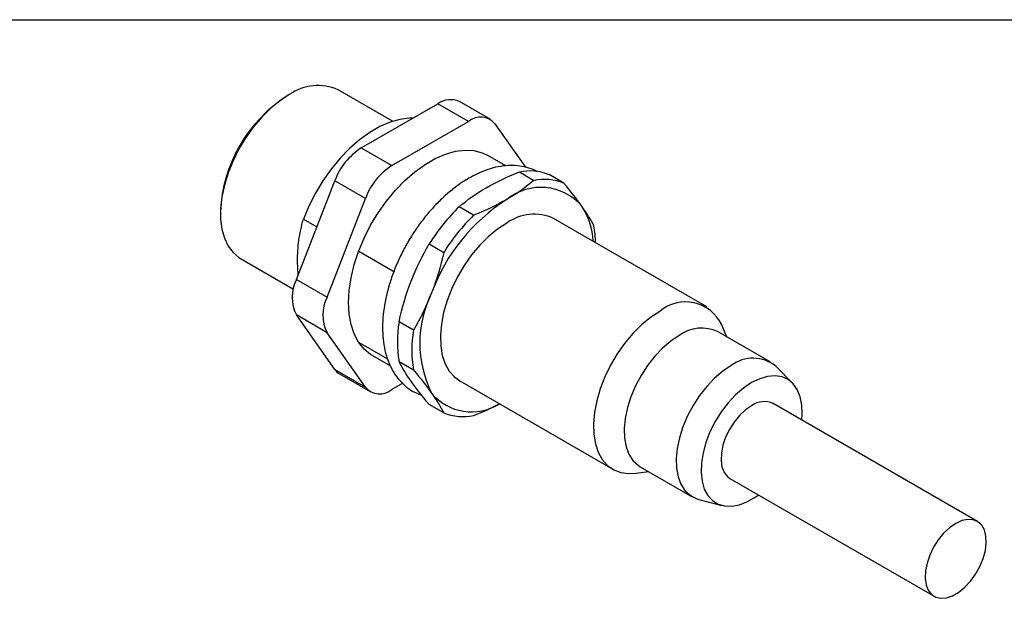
# Model space of a CAD drawing. Header units: millimetres. Extents: x 6 to 273, y 6 to 210.
# Tile 5 of 10: x 148 to 216, y 169 to 210. Entities that reach past the tile are written whole.
import ezdxf

# ---------------------------------------------------------------- set-up
doc = ezdxf.new("R2010")
doc.units = ezdxf.units.MM
doc.linetypes.add('SLD-Solid', pattern=[0])
doc.layers.add('TEXT', color=140, linetype='SLD-Solid', lineweight=25)

msp = doc.modelspace()

# ---------------------------------------------------------------- linework, layer by layer
for p, q in [((174.1, 202.508), (170.323, 204.688)), ((166.948, 204.354), (166.806, 204.272)), ((171.932, 200.659), (177.239, 203.723)), ((179.36, 202.498), (177.239, 203.723)), ((180.86, 202.647), (178.739, 203.872)), ((174.053, 199.435), (179.36, 202.498)), ((181.197, 202.334), (183.312, 199.326)), ((171.932, 200.659), (174.053, 199.435)), ((181.947, 199.421), (180.706, 200.138)), ((182.892, 198.995), (183.898, 198.414)), ((185.965, 198.229), (184.959, 198.81)), ((167.441, 191.535), (170.095, 198.374)), ((172.216, 197.149), (170.095, 198.374)), ((169.562, 190.31), (172.216, 197.149)), ((179.714, 195.999), (178.708, 196.58)), ((162.176, 196.251), (162.176, 196.087)), ((167.923, 195.728), (168.858, 195.188)), ((195.866, 189.654), (185.26, 195.777)), ((176.641, 194.007), (177.647, 193.427)), ((171.757, 193.514), (174.232, 192.086)), ((163.574, 192.997), (167.241, 190.88)), ((167.567, 191.859), (167.514, 192.801)), ((167.441, 191.535), (169.562, 190.31)), ((169.562, 187.86), (167.441, 189.085)), ((170.095, 185.309), (167.441, 189.085)), ((175.555, 188.036), (174.549, 188.616)), ((197.24, 187.591), (196.91, 188.398)), ((172.216, 184.085), (169.562, 187.86)), ((200.266, 185.844), (196.664, 187.924)), ((173.763, 186.032), (171.757, 187.19)), ((172.707, 186.281), (173.951, 185.563)), ((174.549, 185.859), (175.555, 185.279)), ((170.095, 185.309), (172.216, 184.085)), ((170.432, 184.996), (172.553, 183.772)), ((201.817, 184.366), (200.656, 185.542)), ((174.802, 184.353), (174.053, 183.92)), ((178.76, 184.519), (189.367, 178.396)), ((177.647, 182.303), (176.641, 182.883)), ((214.623, 174.785), (200.48, 182.949)), ((190.977, 178.12), (191.84, 178.238)), ((191.264, 178.57), (194.867, 176.491)), ((197.481, 177.753), (211.623, 169.589)), ((195.323, 176.304), (196.922, 175.887))]:
    msp.add_line(p, q)
at = {"flags": 128}
for points in [[(166.949, 204.354), (166.299, 203.928), (165.661, 203.407), (165.047, 202.8), (164.469, 202.12), (163.936, 201.379), (163.46, 200.591), (163.049, 199.77), (162.711, 198.932), (162.451, 198.092), (162.275, 197.266), (162.187, 196.47), (162.187, 195.718), (162.275, 195.024), (162.451, 194.401), (162.711, 193.86), (163.049, 193.413), (163.46, 193.067), (163.574, 192.997)], [(175.509, 202.724), (175.275, 202.724), (174.616, 202.644), (173.93, 202.451), (173.227, 202.147), (172.518, 201.738), (171.815, 201.23), (171.129, 200.631), (170.469, 199.95), (169.848, 199.198), (169.274, 198.386), (168.757, 197.529), (168.304, 196.638), (167.923, 195.728)], [(172.707, 186.281), (172.583, 186.357), (172.13, 186.728), (171.75, 187.201), (171.447, 187.768), (171.228, 188.422), (171.094, 189.151), (171.05, 189.944), (171.094, 190.788), (171.228, 191.671), (171.447, 192.578), (171.75, 193.495), (172.13, 194.407), (172.583, 195.301), (173.101, 196.161), (173.676, 196.975), (174.298, 197.73), (174.959, 198.413), (175.647, 199.014), (176.352, 199.524), (177.062, 199.934), (177.767, 200.238), (178.455, 200.431), (179.115, 200.511), (179.738, 200.475), (180.313, 200.324), (180.706, 200.138)], [(182.01, 195.455), (181.37, 195.034), (180.743, 194.518), (180.141, 193.917), (179.574, 193.243), (179.056, 192.508), (178.594, 191.728), (178.2, 190.916), (177.879, 190.09), (177.639, 189.265), (177.484, 188.457), (177.417, 187.681), (177.439, 186.954), (177.55, 186.289), (177.748, 185.7), (178.03, 185.196), (178.388, 184.789), (178.76, 184.519)], [(192.617, 189.332), (191.977, 188.911), (191.35, 188.395), (190.747, 187.794), (190.181, 187.12), (189.662, 186.385), (189.201, 185.604), (188.806, 184.793), (188.486, 183.967), (188.245, 183.141), (188.09, 182.333), (188.023, 181.558), (188.046, 180.831), (188.157, 180.166), (188.355, 179.576), (188.636, 179.073), (188.995, 178.666), (189.424, 178.364), (189.915, 178.171), (190.459, 178.093), (190.977, 178.12)], [(193.964, 187.656), (193.381, 187.268), (192.812, 186.786), (192.27, 186.221), (191.767, 185.585), (191.316, 184.896), (190.927, 184.167), (190.609, 183.417), (190.37, 182.663), (190.215, 181.923), (190.148, 181.213), (190.171, 180.552), (190.282, 179.953), (190.48, 179.432), (190.759, 179), (191.113, 178.668), (191.264, 178.57)], [(197.566, 185.577), (196.983, 185.189), (196.414, 184.706), (195.872, 184.141), (195.37, 183.506), (194.919, 182.816), (194.53, 182.087), (194.212, 181.337), (193.973, 180.583), (193.818, 179.843), (193.751, 179.134), (193.773, 178.472), (193.884, 177.874), (194.082, 177.352), (194.361, 176.92), (194.716, 176.588), (195.137, 176.363), (195.323, 176.304)], [(198.981, 184.398), (198.418, 184.021), (197.871, 183.549), (197.352, 182.994), (196.875, 182.371), (196.453, 181.695), (196.096, 180.985), (195.814, 180.258), (195.614, 179.534), (195.501, 178.83), (195.479, 178.166), (195.547, 177.559), (195.703, 177.024), (195.945, 176.575), (196.266, 176.224), (196.656, 175.98), (197.107, 175.849), (197.607, 175.835), (198.142, 175.937), (198.699, 176.154), (199.263, 176.48), (199.454, 176.614)], [(202.453, 181.81), (202.483, 182.21), (202.46, 182.847), (202.347, 183.42), (202.147, 183.914), (201.865, 184.315), (201.508, 184.614), (201.086, 184.802), (200.609, 184.875), (200.09, 184.831), (199.543, 184.67), (198.981, 184.398)], [(198.981, 182.801), (198.554, 182.504), (198.144, 182.119), (197.769, 181.662), (197.443, 181.151), (197.18, 180.608), (196.991, 180.053), (196.884, 179.511), (196.862, 179.004), (196.927, 178.551), (197.076, 178.173), (197.303, 177.883), (197.481, 177.753)], [(213.123, 174.637), (212.696, 174.34), (212.286, 173.955), (211.911, 173.498), (211.585, 172.987), (211.322, 172.443), (211.133, 171.889), (211.026, 171.347), (211.004, 170.84), (211.069, 170.387), (211.218, 170.009), (211.445, 169.719), (211.741, 169.531), (212.093, 169.451), (212.488, 169.483), (212.908, 169.626), (213.337, 169.874), (213.758, 170.216), (214.152, 170.639), (214.504, 171.126), (214.8, 171.656), (215.027, 172.208), (215.176, 172.758), (215.241, 173.286), (215.22, 173.768), (215.112, 174.186), (214.923, 174.522), (214.66, 174.762), (214.335, 174.897), (213.959, 174.921), (213.55, 174.833), (213.123, 174.637)]]:
    msp.add_lwpolyline(points, dxfattribs=at)
for centre, radius, start, end in [((168.925, 201.603), 3.388, 65.6227, 125.68776), ((172.205, 195.808), 10.039, 122.52432, 177.47568), ((178.119, 202.489), 1.516, 65.84324, 125.46722), ((180.195, 201.477), 1.319, 40.5328, 129.24817), ((174.415, 196.782), 4.604, 122.63797, 159.77289), ((176.536, 195.557), 4.604, 122.63797, 159.77289), ((183.612, 195.399), 3.667, 68.44908, 101.33188), ((184.375, 194.194), 3.737, 40.5328, 129.24817), ((184.618, 194.818), 3.667, 68.44908, 101.33188), ((188.868, 186.296), 14.456, 134.65088, 147.75998), ((189.046, 186.103), 13.046, 122.63797, 159.77289), ((183.035, 193.934), 4.971, 3.02621, 32.75328), ((189.874, 185.715), 14.456, 134.65088, 147.75998), ((183.912, 192.819), 3.251, 65.50665, 125.80381), ((180.938, 193.983), 7.231, 0.91258, 10.115), ((169.891, 190.31), 2.739, 153.43643, 206.56357), ((183.746, 187.143), 7.76, 153.43643, 206.56357), ((172.012, 189.085), 2.739, 153.43643, 206.56357), ((194.406, 187.224), 2.766, 25.11318, 130.32035), ((182.884, 187.238), 8.449, 170.60943, 189.39057), ((183.89, 186.657), 8.449, 170.60943, 189.39057), ((195.539, 185.513), 2.661, 65.00075, 126.3097), ((199.089, 183.586), 2.506, 51.29133, 127.41558), ((170.958, 185.902), 1.047, 214.46347, 239.84455), ((173.219, 184.942), 1.319, 220.5328, 309.24817), ((179.568, 185.96), 3.587, 219.62249, 302.5743), ((199.858, 181.583), 1.501, 65.51543, 125.79502), ((178.994, 185.713), 3.667, 248.44908, 281.33188)]:
    msp.add_arc(centre, radius, start, end)
for points, knots in [([(184.122, 199.016), (184.077, 199.043), (183.853, 199.178), (183.397, 199.323), (182.769, 199.444), (182.105, 199.457), (181.417, 199.372), (180.707, 199.182), (180.026, 198.914), (179.588, 198.675), (179.389, 198.567)], [0, 0, 0, 0, 0.034033, 0.170005, 0.306159, 0.44424, 0.5854, 0.729932, 0.877289, 1, 1, 1, 1]), ([(179.389, 198.567), (179.259, 198.489), (178.887, 198.266), (178.284, 197.83), (177.593, 197.237), (176.932, 196.571), (176.309, 195.841), (175.731, 195.057), (175.204, 194.229), (174.734, 193.366), (174.327, 192.478), (173.988, 191.576), (173.721, 190.67), (173.531, 189.77), (173.422, 188.886), (173.396, 188.028), (173.457, 187.206), (173.608, 186.433), (173.849, 185.72), (174.177, 185.082), (174.585, 184.531), (175.064, 184.08), (175.578, 183.732), (175.952, 183.587), (176.127, 183.519)], [0, 0, 0, 0, 0.025331, 0.072667, 0.119915, 0.167057, 0.21409, 0.261037, 0.307933, 0.35482, 0.401736, 0.448715, 0.495804, 0.543045, 0.590474, 0.638107, 0.685915, 0.733739, 0.781263, 0.828074, 0.873785, 0.918259, 0.961708, 1, 1, 1, 1]), ([(167.514, 192.801), (167.514, 193.31), (167.548, 193.792), (167.681, 194.75), (167.782, 195.227), (167.923, 195.728)], [0, 0, 0, 0, 0.5, 0.5, 1, 1, 1, 1]), ([(179.714, 182.118), (180.173, 182.303), (180.797, 182.556), (181.352, 182.857), (181.499, 182.937)], [0, 0, 0, 0, 0.734137, 1, 1, 1, 1])]:
    msp.add_open_spline(points, degree=3, knots=knots)
for points in [[(180.596, 197.905), (181.299, 198.311), (182.045, 198.662), (182.892, 198.995)], [(178.708, 196.58), (179.285, 197.068), (179.893, 197.499), (180.596, 197.905)], [(183.898, 198.414), (183.321, 197.925), (182.713, 197.494), (182.01, 197.089)], [(187.215, 196.623), (186.864, 197.123), (186.456, 197.645), (185.965, 198.229)], [(182.01, 197.089), (181.307, 196.683), (180.561, 196.332), (179.714, 195.999)], [(188.057, 195.253), (187.836, 195.681), (187.567, 196.123), (187.215, 196.623)], [(175.391, 191.43), (175.742, 192.336), (176.15, 193.169), (176.641, 194.007)], [(177.647, 193.427), (177.426, 192.432), (177.156, 191.519), (176.805, 190.613)], [(174.549, 188.616), (174.77, 189.611), (175.039, 190.524), (175.391, 191.43)], [(176.805, 190.613), (176.453, 189.708), (176.046, 188.874), (175.555, 188.036)], [(175.391, 184.489), (175.039, 184.989), (174.77, 185.431), (174.549, 185.859)], [(175.555, 185.279), (176.046, 184.695), (176.453, 184.173), (176.805, 183.673)], [(176.641, 182.883), (176.15, 183.467), (175.742, 183.989), (175.391, 184.489)], [(176.805, 183.673), (177.156, 183.173), (177.426, 182.731), (177.647, 182.303)]]:
    msp.add_open_spline(points, degree=3)
at = {"layer": 'TEXT'}
msp.add_line((6.35, 209.55), (273.05, 209.55), dxfattribs=at)

doc.saveas('drawing.dxf')
